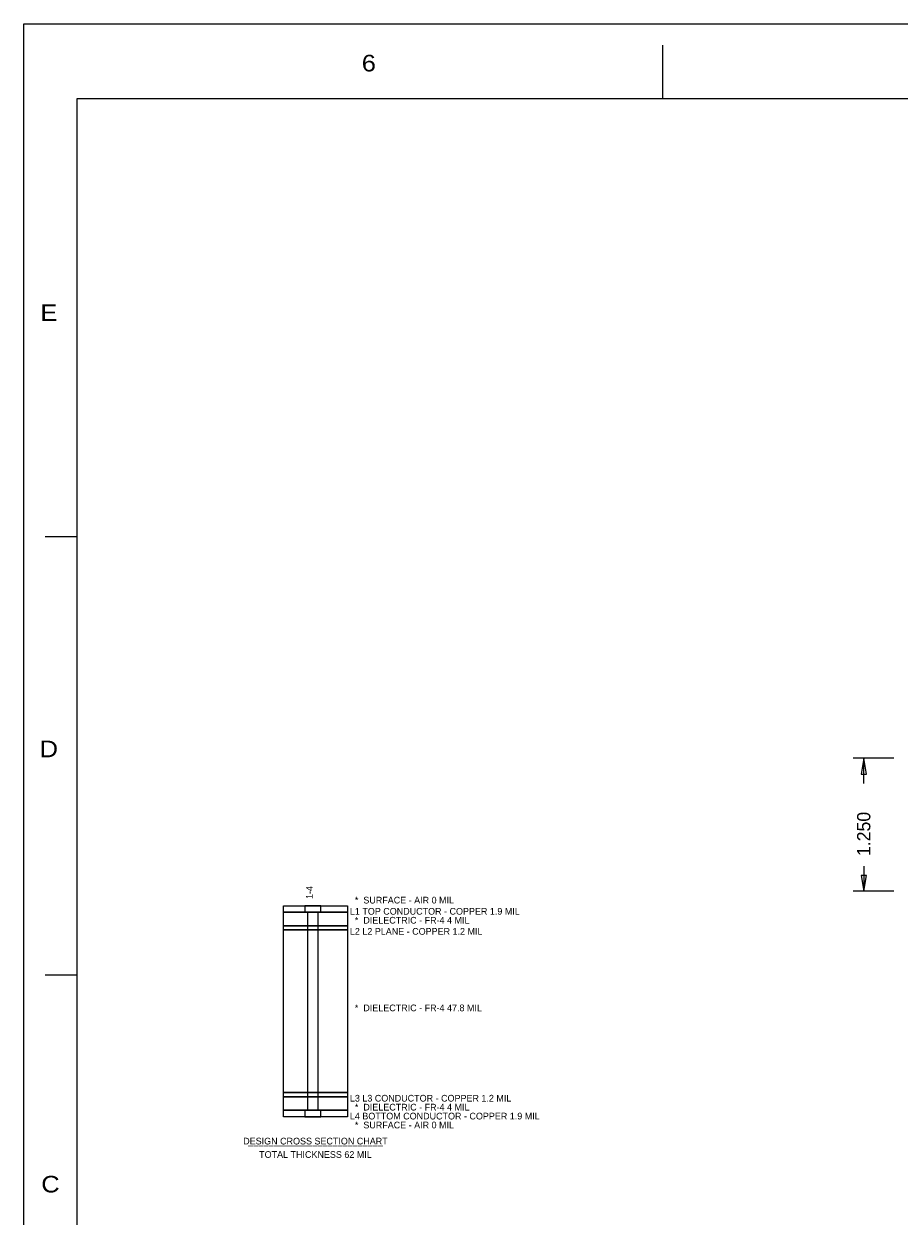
# Model space of a CAD drawing. Extents: x -8273 to 25727, y -13848 to 8152.
# Tile 2 of 6: x -8273 to -50, y -3053 to 8152. Entities that reach past the tile are written whole.
import ezdxf
from ezdxf.enums import TextEntityAlignment as Align

# ---------------------------------------------------------------- set-up
doc = ezdxf.new("R2010")
doc.units = 0
for name, color, linetype in [('BG_DIMENSION', 1, 'CONTINUOUS'), ('DF_OUTLINE', 12, 'CONTINUOUS'), ('MA_XSECTION_CHART', 103, 'CONTINUOUS')]:
    doc.layers.add(name, color=color, linetype=linetype)

msp = doc.modelspace()

# ---------------------------------------------------------------- linework, layer by layer
at = {"layer": 'BG_DIMENSION'}
for points in [[(-100, 1250), (-483, 1250)], [(-358, 1100), (-383, 1250), (-408, 1100), (-358, 1100)], [(-383, 1014.2), (-383, 1250)], [(-383, 237.8), (-383, 0)], [(-408, 150), (-383, 0), (-358, 150), (-408, 150)], [(-100, 0), (-483, 0)]]:
    msp.add_lwpolyline(points, dxfattribs=at)
at = {"layer": 'DF_OUTLINE'}
for points in [[(-8273, -13848), (-8273, 8152), (25727, 8152), (25727, -13848)], [(-7773, -13148), (-7773, 7452), (25227, 7452), (25227, -13148)]]:
    msp.add_lwpolyline(points, close=True, dxfattribs=at)
for points in [[(-2273, 7952), (-2273, 7452)], [(-7773, 3332), (-8073, 3332)], [(-7773, -788), (-8073, -788)]]:
    msp.add_lwpolyline(points, dxfattribs=at)
at = {"layer": 'MA_XSECTION_CHART'}
for points in [[(-5833.5, -196.2), (-5833.5, -135.4), (-5233.5, -135.4), (-5233.5, -196.2)], [(-5833.5, -324.2), (-5833.5, -196.2), (-5233.5, -196.2), (-5233.5, -324.2)], [(-5633.5, -135.4), (-5633.5, -196.2), (-5608.5, -196.2), (-5608.5, -2058.6), (-5633.5, -2058.6), (-5633.5, -2119.4), (-5483.5, -2119.4), (-5483.5, -2058.6), (-5508.5, -2058.6), (-5508.5, -196.2), (-5483.5, -196.2), (-5483.5, -135.4)], [(-5833.5, -362.5), (-5833.5, -324.2), (-5233.5, -324.2), (-5233.5, -362.5)], [(-5833.5, -1892), (-5833.5, -362.5), (-5233.5, -362.5), (-5233.5, -1892)], [(-5833.5, -1930.3), (-5833.5, -1892), (-5233.5, -1892), (-5233.5, -1930.3)], [(-5833.5, -2058.3), (-5833.5, -1930.3), (-5233.5, -1930.3), (-5233.5, -2058.3)], [(-5833.5, -2119.1), (-5833.5, -2058.3), (-5233.5, -2058.3), (-5233.5, -2119.1)]]:
    msp.add_lwpolyline(points, close=True, dxfattribs=at)

# ---------------------------------------------------------------- texts
at = {"layer": 'BG_DIMENSION', "width": 0.992}
msp.add_text('1.250', height=125, rotation=90, dxfattribs=at).set_placement((-320.5, 331.5))
at = {"layer": 'DF_OUTLINE', "width": 1.147436}
for s, p in [('6', (-5032, 7705)), ('E', (-8038, 5360)), ('D', (-8038, 1260)), ('C', (-8023, -2830))]:
    msp.add_text(s, height=156, dxfattribs=at).set_placement(p, align=Align.CENTER)
at = {"layer": 'MA_XSECTION_CHART'}
msp.add_text('1-4', height=63, rotation=90, dxfattribs=at).set_placement((-5558.5, -72.4))
for s, p in [('   *  SURFACE - AIR 0 MIL', (-5233.5, -114.4)), (' L1 TOP CONDUCTOR - COPPER 1.9 MIL', (-5233.5, -219.4)), ('   *  DIELECTRIC - FR-4 4 MIL', (-5233.5, -303.4)), (' L2 L2 PLANE - COPPER 1.2 MIL', (-5233.5, -408.2)), ('   *  DIELECTRIC - FR-4 47.8 MIL', (-5233.5, -1127.2)), (' L3 L3 CONDUCTOR - COPPER 1.2 MIL', (-5233.5, -1976)), ('   *  DIELECTRIC - FR-4 4 MIL', (-5233.5, -2060)), (' L4 BOTTOM CONDUCTOR - COPPER 1.9 MIL', (-5233.5, -2144)), ('   *  SURFACE - AIR 0 MIL', (-5233.5, -2228))]:
    msp.add_text(s, height=63, dxfattribs=at).set_placement(p)
for s, p in [('DESIGN CROSS SECTION CHART', (-5533.5, -2379)), ('___________________________', (-5533.5, -2379)), ('TOTAL THICKNESS 62 MIL', (-5533.5, -2505))]:
    msp.add_text(s, height=63, dxfattribs=at).set_placement(p, align=Align.CENTER)

doc.saveas('drawing.dxf')
